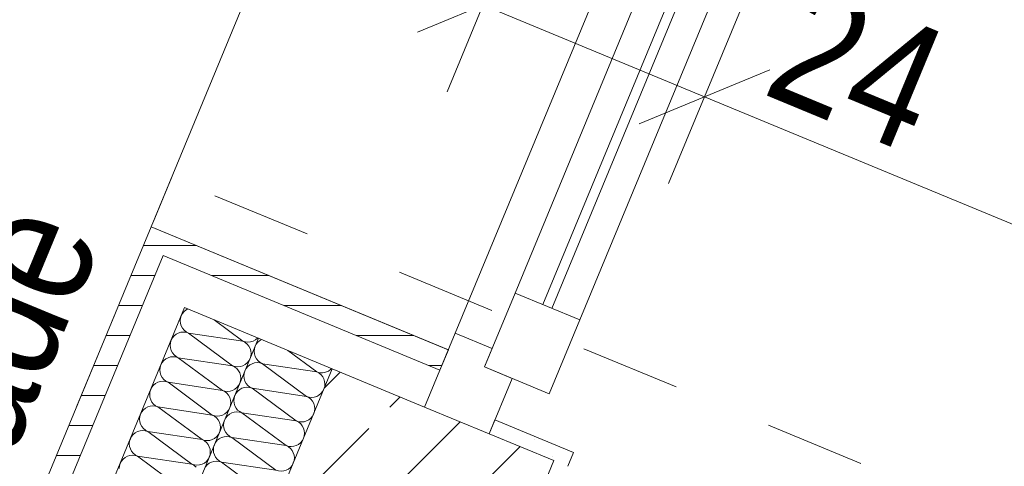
# Model space of a CAD drawing. Header units: metres. Extents: x -79 to 740, y -195 to 69.
# Tile 97 of 256: x -3.043 to -2.058, y 5.329 to 5.776. Entities that reach past the tile are written whole.
import ezdxf

# ---------------------------------------------------------------- set-up
doc = ezdxf.new("R2010")
doc.units = ezdxf.units.M
doc.header["$MEASUREMENT"] = 0
doc.linetypes.add('Strichlinie_ eng', pattern=[0.115, 0.075, -0.04])
for name, color, linetype in [('10 Fassade', 7, 'Continuous'), ('30 Dach', 7, 'Continuous'), ('95 Ausführungsplanung Bemaßung', 7, 'Continuous'), ('Neubau_10 Wand außen', 7, 'Continuous'), ('Neubau_30 Dach', 7, 'Continuous'), ('Neubau_95 Ausführungsplanung Bemaßung', 7, 'Continuous')]:
    doc.layers.add(name, color=color, linetype=linetype)
doc.styles.add('ERSTELLTER_STIL_2', font='ARIALN.TTF')
doc.dimstyles.new('ERSTELLTER_STIL__4', dxfattribs={"dimtxt": 0.125, "dimasz": 0.095143, "dimexe": 0.18, "dimexo": 0.0625, "dimgap": 0, "dimtad": 1, "dimzin": 0, "dimdsep": 46, "dimtxsty": 'ERSTELLTER_STIL_2', "dimblk": 'ARROWHEAD_6', "dimblk1": 'ARROWHEAD_6', "dimblk2": 'ARROWHEAD_6', "dimcen": 0.09, "dimse1": 1, "dimse2": 1, "dimclrd": 7, "dimclre": 7, "dimclrt": 7, "dimazin": 0, "dimtfac": 1, "dimtdec": 4, "dimtmove": 0, "dimatfit": 3, "dimfxl": 1, "dimtolj": 1, "dimtzin": 0, "dimarcsym": 0})
doc.dimstyles.new('ERSTELLTER_STIL__8', dxfattribs={"dimtxt": 0.125, "dimasz": 0.091787, "dimexe": 0.18, "dimexo": 0.04, "dimgap": 0, "dimtad": 1, "dimtih": 1, "dimtoh": 1, "dimzin": 0, "dimdsep": 46, "dimtxsty": 'ERSTELLTER_STIL_2', "dimblk": 'ARROWHEAD_5', "dimblk1": 'ARROWHEAD_5', "dimblk2": 'ARROWHEAD_5', "dimcen": 0.09, "dimclrd": 7, "dimclre": 7, "dimclrt": 7, "dimazin": 0, "dimtfac": 1, "dimtdec": 4, "dimtmove": 2, "dimatfit": 3, "dimfxl": 1, "dimtolj": 1, "dimtzin": 0, "dimarcsym": 0})
doc.dimstyles.new('ERSTELLTER_STIL__9', dxfattribs={"dimtxt": 0.175, "dimasz": 0.095143, "dimexe": 0.18, "dimexo": 0.0625, "dimgap": 0, "dimtad": 1, "dimzin": 0, "dimdsep": 46, "dimtxsty": 'ERSTELLTER_STIL_2', "dimblk": 'ARROWHEAD_6', "dimblk1": 'ARROWHEAD_6', "dimblk2": 'ARROWHEAD_6', "dimcen": 0.09, "dimse1": 1, "dimse2": 1, "dimclrd": 7, "dimclre": 7, "dimclrt": 7, "dimazin": 0, "dimtfac": 1, "dimtdec": 4, "dimtmove": 0, "dimatfit": 3, "dimfxl": 1, "dimtolj": 1, "dimtzin": 0, "dimarcsym": 0})
pattern_1 = [(0, (0, 0), (0, 0.03), [])]
pattern_2 = [(45, (0, 0), (-0.01767767, 0.01767767), [0, -0.025])]

# ---------------------------------------------------------------- blocks, each defined once
blk = doc.blocks.new('*X100')
at = {"layer": 'Neubau_10 Wand außen', "color": 8, "linetype": 'Continuous', "lineweight": 9}
for p, q in [((-2.88154, 5.47985), (-2.8823, 5.47734)), ((-2.88031, 5.48215), (-2.88154, 5.47985)), ((-2.87865, 5.48417), (-2.88031, 5.48215)), ((-2.87663, 5.48583), (-2.87865, 5.48417)), ((-2.87515, 5.48662), (-2.87663, 5.48583)), ((-2.8823, 5.47734), (-2.88255, 5.47474)), ((-2.88255, 5.47474), (-2.8823, 5.47214)), ((-2.8823, 5.47214), (-2.88154, 5.46964)), ((-2.84878, 5.4757), (-2.81995, 5.45433)), ((-2.88683, 5.46119), (-2.88885, 5.45953)), ((-2.88453, 5.46242), (-2.88683, 5.46119)), ((-2.88203, 5.46318), (-2.88453, 5.46242)), ((-2.87942, 5.46344), (-2.88203, 5.46318)), ((-2.88154, 5.46964), (-2.88031, 5.46734)), ((-2.88031, 5.46734), (-2.87865, 5.46531)), ((-2.87682, 5.46318), (-2.87942, 5.46344)), ((-2.87865, 5.46531), (-2.87663, 5.46366)), ((-2.87432, 5.46242), (-2.87682, 5.46318)), ((-2.87663, 5.46366), (-2.87432, 5.46242)), ((-2.87432, 5.46242), (-2.81995, 5.45433)), ((-2.87432, 5.46242), (-2.83015, 5.4297)), ((-2.8925, 5.45271), (-2.89276, 5.45011)), ((-2.89276, 5.45011), (-2.8925, 5.4475)), ((-2.89174, 5.45521), (-2.8925, 5.45271)), ((-2.89051, 5.45751), (-2.89174, 5.45521)), ((-2.88885, 5.45953), (-2.89051, 5.45751)), ((-2.81995, 5.45433), (-2.81744, 5.45357)), ((-2.81764, 5.4531), (-2.81995, 5.45433)), ((-2.81562, 5.45144), (-2.81764, 5.4531)), ((-2.81744, 5.45357), (-2.81484, 5.45332)), ((-2.81396, 5.44942), (-2.81562, 5.45144)), ((-2.81484, 5.45332), (-2.81224, 5.45357)), ((-2.81224, 5.45357), (-2.80974, 5.45433)), ((-2.80974, 5.45433), (-2.80744, 5.45557)), ((-2.80744, 5.45557), (-2.80542, 5.45722)), ((-2.80542, 5.45722), (-2.8051, 5.4576)), ((-2.8925, 5.4475), (-2.89174, 5.445)), ((-2.89174, 5.445), (-2.89051, 5.4427)), ((-2.89051, 5.4427), (-2.88885, 5.44068)), ((-2.88885, 5.44068), (-2.88683, 5.43902)), ((-2.81273, 5.44712), (-2.81396, 5.44942)), ((-2.81197, 5.44462), (-2.81273, 5.44712)), ((-2.81171, 5.44201), (-2.81197, 5.44462)), ((-2.81197, 5.43941), (-2.81171, 5.44201)), ((-2.90195, 5.43057), (-2.90271, 5.42807)), ((-2.90072, 5.43288), (-2.90195, 5.43057)), ((-2.89906, 5.4349), (-2.90072, 5.43288)), ((-2.89704, 5.43656), (-2.89906, 5.4349)), ((-2.89473, 5.43779), (-2.89704, 5.43656)), ((-2.89223, 5.43855), (-2.89473, 5.43779)), ((-2.88963, 5.4388), (-2.89223, 5.43855)), ((-2.88703, 5.43855), (-2.88963, 5.4388)), ((-2.88453, 5.43779), (-2.88703, 5.43855)), ((-2.88683, 5.43902), (-2.88453, 5.43779)), ((-2.88453, 5.43779), (-2.84036, 5.40506)), ((-2.88453, 5.43779), (-2.83015, 5.4297)), ((-2.81995, 5.4297), (-2.81764, 5.43093)), ((-2.81764, 5.43093), (-2.81562, 5.43259)), ((-2.81562, 5.43259), (-2.81396, 5.43461)), ((-2.81396, 5.43461), (-2.81273, 5.43691)), ((-2.81273, 5.43691), (-2.81197, 5.43941)), ((-2.90271, 5.42807), (-2.90296, 5.42547)), ((-2.90296, 5.42547), (-2.90271, 5.42287)), ((-2.90271, 5.42287), (-2.90195, 5.42037)), ((-2.83015, 5.4297), (-2.82765, 5.42894)), ((-2.82785, 5.42846), (-2.83015, 5.4297)), ((-2.82583, 5.42681), (-2.82785, 5.42846)), ((-2.82765, 5.42894), (-2.82505, 5.42868)), ((-2.82417, 5.42479), (-2.82583, 5.42681)), ((-2.82505, 5.42868), (-2.82245, 5.42894)), ((-2.82293, 5.42248), (-2.82417, 5.42479)), ((-2.82218, 5.41998), (-2.82293, 5.42248)), ((-2.82245, 5.42894), (-2.81995, 5.4297)), ((-2.90724, 5.41192), (-2.90926, 5.41026)), ((-2.90494, 5.41315), (-2.90724, 5.41192)), ((-2.90244, 5.41391), (-2.90494, 5.41315)), ((-2.89983, 5.41417), (-2.90244, 5.41391)), ((-2.90195, 5.42037), (-2.90072, 5.41806)), ((-2.90072, 5.41806), (-2.89906, 5.41604)), ((-2.89723, 5.41391), (-2.89983, 5.41417)), ((-2.89906, 5.41604), (-2.89704, 5.41438)), ((-2.89473, 5.41315), (-2.89723, 5.41391)), ((-2.89704, 5.41438), (-2.89473, 5.41315)), ((-2.89473, 5.41315), (-2.84036, 5.40506)), ((-2.89473, 5.41315), (-2.85056, 5.38042)), ((-2.82417, 5.40997), (-2.82293, 5.41228)), ((-2.82293, 5.41228), (-2.82218, 5.41478)), ((-2.82192, 5.41738), (-2.82218, 5.41998)), ((-2.82218, 5.41478), (-2.82192, 5.41738)), ((-2.91291, 5.40343), (-2.91317, 5.40083)), ((-2.91317, 5.40083), (-2.91291, 5.39823)), ((-2.91215, 5.40593), (-2.91291, 5.40343)), ((-2.91092, 5.40824), (-2.91215, 5.40593)), ((-2.90926, 5.41026), (-2.91092, 5.40824)), ((-2.84036, 5.40506), (-2.83785, 5.4043)), ((-2.83805, 5.40383), (-2.84036, 5.40506)), ((-2.83603, 5.40217), (-2.83805, 5.40383)), ((-2.83785, 5.4043), (-2.83525, 5.40404)), ((-2.83437, 5.40015), (-2.83603, 5.40217)), ((-2.83525, 5.40404), (-2.83265, 5.4043)), ((-2.83265, 5.4043), (-2.83015, 5.40506)), ((-2.83015, 5.40506), (-2.82785, 5.40629)), ((-2.82785, 5.40629), (-2.82583, 5.40795)), ((-2.82583, 5.40795), (-2.82417, 5.40997)), ((-2.91291, 5.39823), (-2.91215, 5.39573)), ((-2.91215, 5.39573), (-2.91092, 5.39342)), ((-2.91092, 5.39342), (-2.90926, 5.3914)), ((-2.90926, 5.3914), (-2.90724, 5.38975)), ((-2.83314, 5.39784), (-2.83437, 5.40015)), ((-2.83238, 5.39534), (-2.83314, 5.39784)), ((-2.83212, 5.39274), (-2.83238, 5.39534)), ((-2.83238, 5.39014), (-2.83212, 5.39274)), ((-2.92236, 5.3813), (-2.92312, 5.3788)), ((-2.92113, 5.3836), (-2.92236, 5.3813)), ((-2.91947, 5.38562), (-2.92113, 5.3836)), ((-2.91745, 5.38728), (-2.91947, 5.38562)), ((-2.91514, 5.38851), (-2.91745, 5.38728)), ((-2.91264, 5.38927), (-2.91514, 5.38851)), ((-2.91004, 5.38953), (-2.91264, 5.38927)), ((-2.90744, 5.38927), (-2.91004, 5.38953)), ((-2.90494, 5.38851), (-2.90744, 5.38927)), ((-2.90724, 5.38975), (-2.90494, 5.38851)), ((-2.90494, 5.38851), (-2.85056, 5.38042)), ((-2.90494, 5.38851), (-2.86077, 5.35579)), ((-2.84036, 5.38042), (-2.83805, 5.38165)), ((-2.83805, 5.38165), (-2.83603, 5.38331)), ((-2.83603, 5.38331), (-2.83437, 5.38533)), ((-2.83437, 5.38533), (-2.83314, 5.38764)), ((-2.83314, 5.38764), (-2.83238, 5.39014)), ((-2.92312, 5.3788), (-2.92337, 5.3762)), ((-2.92337, 5.3762), (-2.92312, 5.37359)), ((-2.92312, 5.37359), (-2.92236, 5.37109)), ((-2.85056, 5.38042), (-2.84806, 5.37966)), ((-2.84826, 5.37919), (-2.85056, 5.38042)), ((-2.84623, 5.37753), (-2.84826, 5.37919)), ((-2.84806, 5.37966), (-2.84546, 5.37941)), ((-2.84458, 5.37551), (-2.84623, 5.37753)), ((-2.84546, 5.37941), (-2.84286, 5.37966)), ((-2.84334, 5.37321), (-2.84458, 5.37551)), ((-2.84259, 5.37071), (-2.84334, 5.37321)), ((-2.84286, 5.37966), (-2.84036, 5.38042)), ((-2.92765, 5.36265), (-2.92967, 5.36099)), ((-2.92535, 5.36388), (-2.92765, 5.36265)), ((-2.92285, 5.36464), (-2.92535, 5.36388)), ((-2.92024, 5.36489), (-2.92285, 5.36464)), ((-2.92236, 5.37109), (-2.92113, 5.36879)), ((-2.92113, 5.36879), (-2.91947, 5.36677)), ((-2.91764, 5.36464), (-2.92024, 5.36489)), ((-2.91947, 5.36677), (-2.91745, 5.36511)), ((-2.91514, 5.36388), (-2.91764, 5.36464)), ((-2.91745, 5.36511), (-2.91514, 5.36388)), ((-2.91514, 5.36388), (-2.87097, 5.33115)), ((-2.91514, 5.36388), (-2.86077, 5.35579)), ((-2.84458, 5.3607), (-2.84334, 5.363)), ((-2.84334, 5.363), (-2.84259, 5.3655)), ((-2.84233, 5.3681), (-2.84259, 5.37071)), ((-2.84259, 5.3655), (-2.84233, 5.3681)), ((-2.93332, 5.35416), (-2.93358, 5.35156)), ((-2.93358, 5.35156), (-2.93332, 5.34896)), ((-2.93256, 5.35666), (-2.93332, 5.35416)), ((-2.93133, 5.35897), (-2.93256, 5.35666)), ((-2.92967, 5.36099), (-2.93133, 5.35897)), ((-2.86077, 5.35579), (-2.85826, 5.35503)), ((-2.85846, 5.35455), (-2.86077, 5.35579)), ((-2.85644, 5.3529), (-2.85846, 5.35455)), ((-2.85826, 5.35503), (-2.85566, 5.35477)), ((-2.85478, 5.35087), (-2.85644, 5.3529)), ((-2.85566, 5.35477), (-2.85306, 5.35503)), ((-2.85306, 5.35503), (-2.85056, 5.35579)), ((-2.85056, 5.35579), (-2.84826, 5.35702)), ((-2.84826, 5.35702), (-2.84623, 5.35868)), ((-2.84623, 5.35868), (-2.84458, 5.3607)), ((-2.93332, 5.34896), (-2.93256, 5.34646)), ((-2.93256, 5.34646), (-2.93133, 5.34415)), ((-2.93133, 5.34415), (-2.92967, 5.34213)), ((-2.92967, 5.34213), (-2.92765, 5.34047)), ((-2.85355, 5.34857), (-2.85478, 5.35087)), ((-2.85279, 5.34607), (-2.85355, 5.34857)), ((-2.85253, 5.34347), (-2.85279, 5.34607)), ((-2.85279, 5.34087), (-2.85253, 5.34347)), ((-2.94277, 5.33202), (-2.94353, 5.32952)), ((-2.94153, 5.33433), (-2.94277, 5.33202)), ((-2.93988, 5.33635), (-2.94153, 5.33433)), ((-2.93786, 5.33801), (-2.93988, 5.33635)), ((-2.93555, 5.33924), (-2.93786, 5.33801)), ((-2.93305, 5.34), (-2.93555, 5.33924)), ((-2.93045, 5.34026), (-2.93305, 5.34)), ((-2.92785, 5.34), (-2.93045, 5.34026)), ((-2.92535, 5.33924), (-2.92785, 5.34)), ((-2.92765, 5.34047), (-2.92535, 5.33924)), ((-2.92535, 5.33924), (-2.87097, 5.33115)), ((-2.92535, 5.33924), (-2.88118, 5.30651)), ((-2.86077, 5.33115), (-2.85846, 5.33238)), ((-2.85846, 5.33238), (-2.85644, 5.33404)), ((-2.85644, 5.33404), (-2.85478, 5.33606)), ((-2.85478, 5.33606), (-2.85355, 5.33836)), ((-2.85355, 5.33836), (-2.85279, 5.34087)), ((-2.94353, 5.32952), (-2.94378, 5.32692)), ((-2.87097, 5.33115), (-2.86847, 5.33039)), ((-2.86867, 5.32992), (-2.87097, 5.33115)), ((-2.86664, 5.32826), (-2.86867, 5.32992)), ((-2.86847, 5.33039), (-2.86587, 5.33013)), ((-2.86587, 5.33013), (-2.86327, 5.33039)), ((-2.86327, 5.33039), (-2.86077, 5.33115))]:
    blk.add_line(p, q, dxfattribs=at)
blk = doc.blocks.new('*X105')
at = {"layer": 'Neubau_10 Wand außen', "color": 8, "linetype": 'Continuous', "lineweight": 9}
for p, q in [((-2.77487, 5.44508), (-2.74604, 5.42372)), ((-2.80041, 5.43181), (-2.74604, 5.42372)), ((-2.80041, 5.43181), (-2.75624, 5.39908)), ((-2.81062, 5.40717), (-2.76645, 5.37444)), ((-2.81062, 5.40717), (-2.75624, 5.39908)), ((-2.82082, 5.38254), (-2.76645, 5.37444)), ((-2.82082, 5.38254), (-2.77665, 5.34981)), ((-2.83103, 5.3579), (-2.77665, 5.34981)), ((-2.83103, 5.3579), (-2.78686, 5.32517)), ((-2.84123, 5.33326), (-2.79706, 5.30053)), ((-2.84123, 5.33326), (-2.78686, 5.32517))]:
    blk.add_line(p, q, dxfattribs=at)
for centre, start, end in [((-2.79531, 5.44413), 116.75091, 157.5), ((-2.79531, 5.44413), 157.5, 247.5), ((-2.80551, 5.41949), 67.5, 157.5), ((-2.80551, 5.41949), 157.5, 247.5), ((-2.74093, 5.43604), 247.5, 317.18069), ((-2.75114, 5.4114), 337.5, 67.5), ((-2.81572, 5.39485), 67.5, 157.5), ((-2.75114, 5.4114), 247.5, 337.5), ((-2.81572, 5.39485), 157.5, 247.5), ((-2.76134, 5.38676), 337.5, 67.5), ((-2.82592, 5.37022), 67.5, 157.5), ((-2.76134, 5.38676), 247.5, 337.5), ((-2.82592, 5.37022), 157.5, 247.5), ((-2.77155, 5.36213), 337.5, 67.5), ((-2.83613, 5.34558), 67.5, 157.5), ((-2.77155, 5.36213), 247.5, 337.5), ((-2.83613, 5.34558), 157.5, 247.5), ((-2.78175, 5.33749), 337.5, 67.5), ((-2.84633, 5.32094), 67.5, 157.5), ((-2.78175, 5.33749), 247.5, 337.5)]:
    blk.add_arc(centre, 0.01333, start, end, dxfattribs=at)
blk = doc.blocks.new('4 Flügelfenster 1+2+1 27')
at = {"layer": 'Neubau_10 Wand außen', "color": 7, "linetype": 'Continuous', "lineweight": 13}
for p, q in [((-2.005, 0.085), (-1.99, 0.085)), ((-1.99, 0), (-1.99, 0.085)), ((-1.945, -0.03), (-1.945, 0.04)), ((-1.945, 0.04), (-1.865, 0.04)), ((-1.865, 0.04), (-1.865, -0.03)), ((-1.865, 0.01), (-1.0675, 0.01)), ((-2.005, 0), (-1.945, 0)), ((-2.005, -0.07), (-2.005, 0)), ((-2.005, -0.07), (-2.005, 0)), ((-1.945, 0), (-1.945, -0.03)), ((-1.0675, 0), (-1.865, 0)), ((-1.945, -0.03), (-1.925, -0.03)), ((-1.865, -0.03), (-1.945, -0.03)), ((-1.925, -0.03), (-1.925, -0.07)), ((-1.925, -0.07), (-2.005, -0.07)), ((-1.943, -0.07), (-1.943, -0.392)), ((-2.005, -0.392), (-1.943, -0.392))]:
    blk.add_line(p, q, dxfattribs=at)
at = {"layer": 'Neubau_10 Wand außen', "color": 7, "linetype": 'Continuous', "lineweight": 9}
for p, q in [((-1.865, 0.04), (-1.0675, 0.04)), ((-1.0675, -0.03), (-1.865, -0.03)), ((-1.0075, -0.07), (-1.925, -0.07)), ((-1.943, -0.392), (1.943, -0.392))]:
    blk.add_line(p, q, dxfattribs=at)
blk = doc.blocks.new('*D400')
at = {"layer": '95 Ausführungsplanung Bemaßung', "color": 7, "linetype": 'Continuous', "lineweight": 9}
for p, q in [((1.47808, 13.5022), (1.42388, 13.63305)), ((1.45098, 13.56763), (1.47972, 13.63702)), ((1.53772, 13.5317), (1.36423, 13.60356)), ((-2.18697, 4.78485), (1.45098, 13.56763)), ((-2.21407, 4.85027), (-2.15987, 4.71942)), ((-2.10023, 4.74892), (-2.27371, 4.82078)), ((-2.21572, 4.71545), (-2.18697, 4.78485))]:
    blk.add_line(p, q, dxfattribs=at)
at = {"layer": '95 Ausführungsplanung Bemaßung', "color": 7, "lineweight": 9, "insert": (-0.42829, 9.02002), "char_height": 0.125, "attachment_point": 7, "rotation": 67.5, "style": 'ERSTELLTER_STIL_2'}
blk.add_mtext('\\A1;{\\pql;\\fArial Narrow|b0|i0|c0|p0;\\W1.000000;9,50\\fArial Narrow|b0|i0|c0|p0;\\W1.000000;\\A1{\\H.66x;\\S5^  ;}}', dxfattribs=at)
blk = doc.blocks.new('ARROWHEAD_6')
at = {"color": 0, "linetype": 'Continuous', "lineweight": 0}
for p, q in [((-0.5, -0.5), (0.5, 0.5)), ((0, 0), (-1, 0))]:
    blk.add_line(p, q, dxfattribs=at)
blk = doc.blocks.new('*D697')
at = {"layer": '95 Ausführungsplanung Bemaßung', "color": 7, "linetype": 'Continuous', "lineweight": 9}
for p, q in [((-1.35914, 15.06575), (-0.28907, 17.64914)), ((-1.38624, 15.13117), (-1.33204, 15.00032)), ((-1.2724, 15.02982), (-1.44589, 15.10168)), ((-5.29202, 5.57093), (-1.35914, 15.06575)), ((-5.31912, 5.63636), (-5.26492, 5.50551))]:
    blk.add_line(p, q, dxfattribs=at)
at = {"layer": '95 Ausführungsplanung Bemaßung', "color": 7, "lineweight": 9, "insert": (-3.43155, 10.04759), "char_height": 0.175, "attachment_point": 7, "rotation": 67.5, "style": 'ERSTELLTER_STIL_2'}
blk.add_mtext('\\A1;{\\pql;\\fArial Narrow|b0|i0|c0|p0;\\W1.000000;10,27\\fArial Narrow|b0|i0|c0|p0;\\W1.000000;\\A1{\\H.66x;\\S5^  ;}}', dxfattribs=at)
blk = doc.blocks.new('*D701')
at = {"layer": '95 Ausführungsplanung Bemaßung', "color": 7, "linetype": 'Continuous', "lineweight": 9}
for p, q in [((-8.81168, -3.97153), (-4.92247, 5.41786)), ((-8.83878, -3.9061), (-8.78458, -4.03695)), ((-8.72494, -4.00746), (-8.89843, -3.9356)), ((-8.90353, -4.19326), (-8.81168, -3.97153)), ((-8.93063, -4.12783), (-8.87643, -4.25868))]:
    blk.add_line(p, q, dxfattribs=at)
blk = doc.blocks.new('*D702')
at = {"layer": '95 Ausführungsplanung Bemaßung', "color": 7, "linetype": 'Continuous', "lineweight": 9}
for p, q in [((-4.92247, 5.41786), (-4.83751, 5.62296)), ((-4.94957, 5.48329), (-4.89537, 5.35244)), ((-8.81168, -3.97153), (-4.92247, 5.41786)), ((-8.83878, -3.9061), (-8.78458, -4.03695))]:
    blk.add_line(p, q, dxfattribs=at)
at = {"layer": '95 Ausführungsplanung Bemaßung', "color": 7, "lineweight": 9, "char_height": 0.175, "attachment_point": 7, "rotation": 67.5, "style": 'ERSTELLTER_STIL_2'}
for s, insert in [('\\A1;{\\pql;\\fArial Narrow|b0|i0|c0|p0;\\W1.000000;22}', (-5.06021, 5.1768)), ('\\A1;{\\pql;\\fArial Narrow|b0|i0|c0|p0;\\W1.000000;10,16\\fArial Narrow|b0|i0|c0|p0;\\W1.000000;\\A1{\\H.66x;\\S5^  ;}}', (-6.97304, 0.45241)), ('\\A1;{\\pql;\\fArial Narrow|b0|i0|c0|p0;\\W1.000000;24}', (-8.82485, -3.91187))]:
    blk.add_mtext(s, dxfattribs=dict(at, insert=insert))
blk = doc.blocks.new('*D703')
at = {"layer": '95 Ausführungsplanung Bemaßung', "color": 7, "linetype": 'Continuous', "lineweight": 9}
for p, q in [((-4.83751, 5.62296), (-4.74567, 5.84469)), ((-4.86461, 5.68839), (-4.81041, 5.55754)), ((-4.75077, 5.58703), (-4.92426, 5.65889)), ((-4.92247, 5.41786), (-4.83751, 5.62296)), ((-4.94957, 5.48329), (-4.89537, 5.35244)), ((-4.83573, 5.38193), (-5.00921, 5.45379)), ((-8.81168, -3.97153), (-4.92247, 5.41786))]:
    blk.add_line(p, q, dxfattribs=at)
blk = doc.blocks.new('*D704')
at = {"layer": '95 Ausführungsplanung Bemaßung', "color": 7, "linetype": 'Continuous', "lineweight": 9}
for p, q in [((-4.77277, 5.91012), (-4.71857, 5.77927)), ((-4.83751, 5.62296), (-4.74567, 5.84469)), ((-4.86461, 5.68839), (-4.81041, 5.55754)), ((-4.75077, 5.58703), (-4.92426, 5.65889))]:
    blk.add_line(p, q, dxfattribs=at)
blk = doc.blocks.new('*D705')
at = {"layer": '95 Ausführungsplanung Bemaßung', "color": 7, "linetype": 'Continuous', "lineweight": 9}
for p, q in [((-1.04636, 14.77563), (-0.98959, 14.91268)), ((-1.07346, 14.84106), (-1.01925, 14.7102)), ((-4.74567, 5.84469), (-1.04636, 14.77563)), ((-4.77277, 5.91012), (-4.71857, 5.77927)), ((-4.65893, 5.80876), (-4.83241, 5.88062)), ((-4.83751, 5.62296), (-4.74567, 5.84469))]:
    blk.add_line(p, q, dxfattribs=at)
at = {"layer": '95 Ausführungsplanung Bemaßung', "color": 7, "lineweight": 9, "char_height": 0.175, "attachment_point": 7, "rotation": 67.5, "style": 'ERSTELLTER_STIL_2'}
for s, insert in [('\\A1;{\\pql;\\fArial Narrow|b0|i0|c0|p0;\\W1.000000;15}', (-1.18409, 14.53457)), ('\\A1;{\\pql;\\fArial Narrow|b0|i0|c0|p0;\\W1.000000;9,66\\fArial Narrow|b0|i0|c0|p0;\\W1.000000;\\A1{\\H.66x;\\S5^  ;}}', (-2.98042, 10.09146)), ('\\A1;{\\pql;\\fArial Narrow|b0|i0|c0|p0;\\W1.000000;24}', (-4.75884, 5.90435))]:
    blk.add_mtext(s, dxfattribs=dict(at, insert=insert))
blk = doc.blocks.new('*D717')
at = {"layer": '95 Ausführungsplanung Bemaßung', "color": 7, "linetype": 'Continuous', "lineweight": 9}
for p, q in [((-4.55292, 5.26479), (-4.37612, 5.69162)), ((-4.58002, 5.33021), (-4.52582, 5.19936)), ((-4.46617, 5.22886), (-4.63966, 5.30072)), ((-5.52034, 2.92922), (-4.55292, 5.26479)), ((-5.54744, 2.99465), (-5.49324, 2.86379)), ((-5.4336, 2.89329), (-5.60709, 2.96515)), ((-7.43759, -1.69942), (-5.52034, 2.92922))]:
    blk.add_line(p, q, dxfattribs=at)
at = {"layer": '95 Ausführungsplanung Bemaßung', "color": 7, "lineweight": 9, "insert": (-5.14442, 3.92823), "char_height": 0.175, "attachment_point": 7, "rotation": 67.5, "style": 'ERSTELLTER_STIL_2'}
blk.add_mtext('\\A1;{\\pql;\\fArial Narrow|b0|i0|c0|p0;\\W1.000000;2,53}', dxfattribs=at)
blk = doc.blocks.new('*D718')
at = {"layer": '95 Ausführungsplanung Bemaßung', "color": 7, "linetype": 'Continuous', "lineweight": 9}
for p, q in [((-4.37612, 5.69162), (-4.22879, 6.04731)), ((-4.40322, 5.75705), (-4.34902, 5.62619)), ((-4.28938, 5.65569), (-4.46286, 5.72755)), ((-4.55292, 5.26479), (-4.37612, 5.69162)), ((-4.58002, 5.33021), (-4.52582, 5.19936)), ((-4.46617, 5.22886), (-4.63966, 5.30072))]:
    blk.add_line(p, q, dxfattribs=at)
at = {"layer": '95 Ausführungsplanung Bemaßung', "color": 7, "lineweight": 9, "insert": (-4.53997, 5.3875), "char_height": 0.175, "attachment_point": 7, "rotation": 67.5, "style": 'ERSTELLTER_STIL_2'}
blk.add_mtext('\\A1;{\\pql;\\fArial Narrow|b0|i0|c0|p0;\\W1.000000;46}', dxfattribs=at)
blk = doc.blocks.new('*D719')
at = {"layer": '95 Ausführungsplanung Bemaßung', "color": 7, "linetype": 'Continuous', "lineweight": 9}
for p, q in [((-4.25589, 6.11274), (-4.20169, 5.98189)), ((-4.37612, 5.69162), (-4.22879, 6.04731)), ((-4.40322, 5.75705), (-4.34902, 5.62619))]:
    blk.add_line(p, q, dxfattribs=at)
blk = doc.blocks.new('*D720')
at = {"layer": '95 Ausführungsplanung Bemaßung', "color": 7, "linetype": 'Continuous', "lineweight": 9}
for p, q in [((-2.72133, 9.8175), (-2.66712, 9.68664)), ((-2.60748, 9.71614), (-2.78097, 9.788)), ((-4.22879, 6.04731), (-2.69423, 9.75207)), ((-4.25589, 6.11274), (-4.20169, 5.98189)), ((-4.14204, 6.01138), (-4.31553, 6.08324)), ((-4.37612, 5.69162), (-4.22879, 6.04731))]:
    blk.add_line(p, q, dxfattribs=at)
at = {"layer": '95 Ausführungsplanung Bemaßung', "color": 7, "lineweight": 9, "char_height": 0.175, "attachment_point": 7, "rotation": 67.5, "style": 'ERSTELLTER_STIL_2'}
for s, insert in [('\\A1;{\\pql;\\fArial Narrow|b0|i0|c0|p0;\\W1.000000;4,01}', (-3.5693, 7.73092)), ('\\A1;{\\pql;\\fArial Narrow|b0|i0|c0|p0;\\W1.000000;2,26}', (-3.34295, 7.63716)), ('\\A1;{\\pql;\\fArial Narrow|b0|i0|c0|p0;\\W1.000000;38\\fArial Narrow|b0|i0|c0|p0;\\W1.000000;\\A1{\\H.66x;\\S5^  ;}}', (-4.23388, 6.10362))]:
    blk.add_mtext(s, dxfattribs=dict(at, insert=insert))
blk = doc.blocks.new('*D760')
at = {"layer": '95 Ausführungsplanung Bemaßung', "color": 7, "linetype": 'Continuous', "lineweight": 9}
for p, q in [((-3.6738, 3.72917), (-3.60194, 3.90266)), ((-3.70726, 3.84466), (-3.63787, 3.81592)), ((-3.57244, 3.84302), (-3.70329, 3.78882)), ((-3.63787, 3.81592), (-3.43277, 3.73096)), ((-3.4687, 3.64422), (-3.39684, 3.81771)), ((-3.36734, 3.75806), (-3.49819, 3.70386)), ((-3.43277, 3.73096), (-3.21103, 3.63912))]:
    blk.add_line(p, q, dxfattribs=at)
at = {"layer": '95 Ausführungsplanung Bemaßung', "color": 7, "lineweight": 9, "insert": (-3.82327, 3.91978), "char_height": 0.125, "attachment_point": 7, "rotation": 337.5, "style": 'ERSTELLTER_STIL_2'}
blk.add_mtext('\\A1;{\\pql;\\fArial Narrow|b0|i0|c0|p0;\\W1.000000;22}', dxfattribs=at)
blk = doc.blocks.new('*D761')
at = {"layer": '95 Ausführungsplanung Bemaßung', "color": 7, "linetype": 'Continuous', "lineweight": 9}
for p, q in [((-3.36734, 3.75806), (-3.49819, 3.70386)), ((-3.43277, 3.73096), (-3.21103, 3.63912)), ((-3.24697, 3.55237), (-3.1751, 3.72586)), ((-3.14561, 3.66622), (-3.27646, 3.61202)), ((-3.21103, 3.63912), (-2.04695, 3.15694))]:
    blk.add_line(p, q, dxfattribs=at)
blk = doc.blocks.new('*D762')
at = {"layer": '95 Ausführungsplanung Bemaßung', "color": 7, "linetype": 'Continuous', "lineweight": 9}
for p, q in [((-3.14561, 3.66622), (-3.27646, 3.61202)), ((-3.21103, 3.63912), (-2.04695, 3.15694)), ((-2.08288, 3.07019), (-2.01102, 3.24368)), ((-1.98152, 3.18404), (-2.11237, 3.12984)), ((-2.04695, 3.15694), (-1.82522, 3.06509))]:
    blk.add_line(p, q, dxfattribs=at)
at = {"layer": '95 Ausführungsplanung Bemaßung', "color": 7, "lineweight": 9, "char_height": 0.125, "attachment_point": 7, "rotation": 337.5, "style": 'ERSTELLTER_STIL_2'}
for s, insert in [('\\A1;{\\pql;\\fArial Narrow|b0|i0|c0|p0;\\W1.000000;24}', (-3.1552, 3.64305)), ('\\A1;{\\pql;\\fArial Narrow|b0|i0|c0|p0;\\W1.000000;1,26}', (-2.74954, 3.47502)), ('\\A1;{\\pql;\\fArial Narrow|b0|i0|c0|p0;\\W1.000000;24}', (-2.23235, 3.26079))]:
    blk.add_mtext(s, dxfattribs=dict(at, insert=insert))
blk = doc.blocks.new('*D772')
at = {"layer": '95 Ausführungsplanung Bemaßung', "color": 7, "linetype": 'Continuous', "lineweight": 9}
for p, q in [((2.78623, 26.11882), (2.81498, 26.18822)), ((2.81333, 26.0534), (2.75913, 26.18425)), ((2.87298, 26.08289), (2.69949, 26.15475)), ((-9.73715, -4.11531), (2.78623, 26.11882)), ((-9.76425, -4.04988), (-9.71005, -4.18074)), ((-9.65041, -4.15124), (-9.8239, -4.07938)), ((-9.7659, -4.1847), (-9.73715, -4.11531))]:
    blk.add_line(p, q, dxfattribs=at)
at = {"layer": '95 Ausführungsplanung Bemaßung', "color": 7, "lineweight": 9, "insert": (-3.58142, 10.731), "char_height": 0.175, "attachment_point": 7, "rotation": 67.5, "style": 'ERSTELLTER_STIL_2'}
blk.add_mtext('\\A1;{\\pql;\\fArial Narrow|b0|i0|c0|p0;\\W1.000000;32,72\\fArial Narrow|b0|i0|c0|p0;\\W1.000000;\\A1{\\H.66x;\\S5^  ;}}', dxfattribs=at)
blk = doc.blocks.new('*D828')
at = {"layer": '95 Ausführungsplanung Bemaßung', "color": 7, "linetype": 'Continuous', "lineweight": 9}
for p, q in [((3.65664, 3.20769), (-2.35782, 5.69896)), ((3.69257, 3.29444), (3.62071, 3.12095)), ((3.59121, 3.18059), (3.72206, 3.23479)), ((3.87837, 3.11585), (3.65664, 3.20769)), ((3.9143, 3.20259), (3.84244, 3.0291)), ((3.81294, 3.08875), (3.94379, 3.14295)), ((7.23667, 1.72479), (3.87837, 3.11585))]:
    blk.add_line(p, q, dxfattribs=at)
blk = doc.blocks.new('*D829')
at = {"layer": '95 Ausführungsplanung Bemaßung', "color": 7, "linetype": 'Continuous', "lineweight": 9}
for p, q in [((-2.42325, 5.67186), (-2.29239, 5.72606)), ((3.65664, 3.20769), (-2.35782, 5.69896)), ((3.59121, 3.18059), (3.72206, 3.23479))]:
    blk.add_line(p, q, dxfattribs=at)
at = {"layer": '95 Ausführungsplanung Bemaßung', "color": 7, "lineweight": 9, "char_height": 0.125, "attachment_point": 7, "rotation": 337.5, "style": 'ERSTELLTER_STIL_2'}
for s, insert in [('\\A1;{\\pql;\\fArial Narrow|b0|i0|c0|p0;\\W1.000000;24}', (-2.30199, 5.7029)), ('\\A1;{\\pql;\\fArial Narrow|b0|i0|c0|p0;\\W1.000000;6,51}', (0.52886, 4.53032))]:
    blk.add_mtext(s, dxfattribs=dict(at, insert=insert))
blk = doc.blocks.new('*D830')
at = {"layer": '95 Ausführungsplanung Bemaßung', "color": 7, "linetype": 'Continuous', "lineweight": 9}
for p, q in [((-2.64498, 5.76371), (-2.51412, 5.81791)), ((-2.35782, 5.69896), (-2.57955, 5.79081)), ((-2.32189, 5.78571), (-2.39375, 5.61222)), ((-2.42325, 5.67186), (-2.29239, 5.72606)), ((3.65664, 3.20769), (-2.35782, 5.69896))]:
    blk.add_line(p, q, dxfattribs=at)
blk = doc.blocks.new('*D831')
at = {"layer": '95 Ausführungsplanung Bemaßung', "color": 7, "linetype": 'Continuous', "lineweight": 9}
for p, q in [((-2.74872, 5.9625), (-2.82058, 5.78902)), ((-2.78465, 5.87576), (-2.85405, 5.90451)), ((-2.71923, 5.90286), (-2.85008, 5.84866)), ((-2.57955, 5.79081), (-2.78465, 5.87576)), ((-2.54362, 5.87755), (-2.61548, 5.70406)), ((-2.64498, 5.76371), (-2.51412, 5.81791)), ((-2.35782, 5.69896), (-2.57955, 5.79081))]:
    blk.add_line(p, q, dxfattribs=at)
at = {"layer": '95 Ausführungsplanung Bemaßung', "color": 7, "lineweight": 9, "insert": (-2.97006, 5.97962), "char_height": 0.125, "attachment_point": 7, "rotation": 337.5, "style": 'ERSTELLTER_STIL_2'}
blk.add_mtext('\\A1;{\\pql;\\fArial Narrow|b0|i0|c0|p0;\\W1.000000;22}', dxfattribs=at)
blk = doc.blocks.new('*D857')
at = {"layer": 'Neubau_95 Ausführungsplanung Bemaßung', "linetype": 'Continuous', "lineweight": 9}
for points in [[(2.09982, 13.7619), (2.07095, 13.66972), (2.12091, 13.66764)], [(0.55417, 12.72913), (0.63319, 12.67357), (0.65038, 12.72053)]]:
    blk.add_hatch(color=7, dxfattribs=at).paths.add_polyline_path(points)
at = {"layer": 'Neubau_95 Ausführungsplanung Bemaßung', "color": 7, "linetype": 'Continuous', "lineweight": 9}
for p, q in [((2.09982, 13.7619), (2.07095, 13.66972)), ((2.09982, 13.7619), (2.12091, 13.66764)), ((2.12091, 13.66764), (2.07095, 13.66972)), ((0.55417, 12.72913), (0.65038, 12.72053)), ((0.55417, 12.72913), (0.63319, 12.67357)), ((0.65038, 12.72053), (0.63319, 12.67357))]:
    blk.add_line(p, q, dxfattribs=at)
blk.add_arc((0.98196, 13.7619), 1.11787, 252.28351, 355.21649, dxfattribs=at)
at = {"layer": 'Neubau_95 Ausführungsplanung Bemaßung', "color": 7, "lineweight": 9, "char_height": 0.125, "attachment_point": 7, "style": 'ERSTELLTER_STIL_2'}
for s, insert in [('\\A1;{\\pql;\\fArial Narrow|b0|i0|c0|p0;\\W1.000000;ca. 112,50°}', (1.26254, 12.67944)), ('\\A1;{\\pql;\\fArial Narrow|b0|i0|c0|p0;\\W1.000000;parallel zum Bestand}', (1.26254, 12.50444))]:
    blk.add_mtext(s, dxfattribs=dict(at, insert=insert))
blk = doc.blocks.new('ARROWHEAD_5')
at = {"linetype": 'Continuous', "lineweight": 0}
blk.add_hatch(color=0, dxfattribs=at).paths.add_polyline_path([(-1, 0.2679), (0, 0), (-1, -0.2679)])
at = {"color": 0, "linetype": 'Continuous', "lineweight": 0}
blk.add_line((0, 0), (-1, 0), dxfattribs=at)

msp = doc.modelspace()

# ---------------------------------------------------------------- hatches: boundary and pattern name
at = {"layer": 'Neubau_10 Wand außen', "linetype": 'Continuous', "lineweight": 9}
h = msp.add_hatch(dxfattribs=at)
h.set_pattern_fill('Holzwerkstoff_Sperrholz__D2', color=8, style=0, pattern_type=2)
h.set_pattern_definition(pattern_1)
h.paths.add_polyline_path([(-2.91176, 5.56889), (-2.93549, 5.51161), (-2.91516, 5.50319), (-2.89986, 5.54015), (-2.62269, 5.42534), (-2.61427, 5.44567)])
h = msp.add_hatch(dxfattribs=at)
h.set_pattern_fill('Holzwerkstoff_Sperrholz__D2', color=8, style=0, pattern_type=2)
h.set_pattern_definition(pattern_1)
h.paths.add_polyline_path([(-3.2512, 4.74941), (-3.23088, 4.74099), (-2.91516, 5.50319), (-2.93549, 5.51161)])
at = {"layer": 'Neubau_10 Wand außen', "linetype": 'Continuous', "lineweight": 0, "true_color": 0x000000}
h = msp.add_hatch(dxfattribs=at)
h.set_pattern_fill('Beton_Stahlbeton_0001', color=18, style=0, pattern_type=2)
h.set_pattern_definition([(45, (0, 0), (-0.0848528, 0.0848528), []), (45, (-0.04243, 0.04243), (-0.0848528, 0.0848528), [0.09, -0.03])])
h.paths.add_polyline_path([(-2.73039, 5.42666), (-2.87772, 5.07096), (-2.65599, 4.97912), (-2.50866, 5.33481), (-2.57333, 5.3616), (-2.638, 5.38839)])
h = msp.add_hatch(dxfattribs=at)
h.set_pattern_fill('Gips_0001', color=18, style=0, pattern_type=2)
h.set_pattern_definition(pattern_2)
h.paths.add_polyline_path([(-2.4948, 5.32907), (-2.48906, 5.34293), (-2.56759, 5.37546), (-2.57333, 5.3616), (-2.50866, 5.33481)])
h = msp.add_hatch(dxfattribs=at)
h.set_pattern_fill('Gips_0001', color=18, style=0, pattern_type=2)
h.set_pattern_definition(pattern_2)
h.paths.add_polyline_path([(-2.50866, 5.33481), (-2.65025, 4.99298), (-2.63639, 4.98724), (-2.4948, 5.32907)])

# ---------------------------------------------------------------- linework, layer by layer
at = {"layer": '30 Dach', "color": 7, "linetype": 'Strichlinie_ eng', "lineweight": 9}
msp.add_line((-7.04283, -4.40439), (-2.89148, 5.61786), dxfattribs=at)
at = {"layer": 'Neubau_10 Wand außen', "color": 7, "linetype": 'Continuous', "lineweight": 13}
for p, q in [((-2.93549, 5.51161), (-2.91176, 5.56889)), ((-2.61427, 5.44567), (-2.91176, 5.56889)), ((-2.91516, 5.50319), (-2.89986, 5.54015)), ((-2.89986, 5.54015), (-2.62269, 5.42534)), ((-2.91516, 5.50319), (-3.21557, 4.77795)), ((-2.87821, 5.48789), (-3.148, 4.83655)), ((-2.87821, 5.48789), (-2.638, 5.38839)), ((-2.8043, 5.45727), (-3.04347, 4.87985)), ((-2.62269, 5.42534), (-2.61427, 5.44567)), ((-2.73039, 5.42666), (-2.87772, 5.07096)), ((-2.638, 5.38839), (-2.62269, 5.42534)), ((-2.638, 5.38839), (-2.57333, 5.3616)), ((-2.57333, 5.3616), (-2.56759, 5.37546)), ((-2.56759, 5.37546), (-2.48906, 5.34293)), ((-2.50866, 5.33481), (-2.57333, 5.3616)), ((-2.4948, 5.32907), (-2.48906, 5.34293)), ((-2.65599, 4.97912), (-2.50866, 5.33481))]:
    msp.add_line(p, q, dxfattribs=at)
at = {"layer": 'Neubau_10 Wand außen', "color": 7, "linetype": 'Continuous', "lineweight": 13, "flags": 128}
msp.add_lwpolyline([(-2.93549, 5.51161), (-3.25962, 4.72909)], dxfattribs=at)
at = {"layer": 'Neubau_30 Dach', "color": 7, "linetype": 'Strichlinie_ eng', "lineweight": 9}
msp.add_line((13.31983, -1.09709), (-2.89148, 5.61786), dxfattribs=at)

# ---------------------------------------------------------------- block references
at = {"layer": 'Neubau_10 Wand außen', "color": 7, "linetype": 'Continuous', "lineweight": 9, "xscale": -1, "rotation": 247.4999999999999}
msp.add_blockref('4 Flügelfenster 1+2+1 27', (-1.80605, 7.21398), dxfattribs=at)
at = {"layer": 'Neubau_10 Wand außen', "color": 7, "lineweight": 9}
for name in ['*X100', '*X105']:
    msp.add_blockref(name, (0, 0), dxfattribs=at)

# ---------------------------------------------------------------- texts
at = {"layer": '10 Fassade', "color": 7, "linetype": 'Continuous', "lineweight": 9, "insert": (-3.26004, 4.82834), "char_height": 0.125, "attachment_point": 7, "rotation": 67.5, "style": 'ERSTELLTER_STIL_2'}
msp.add_mtext('\\A1;{\\pql;\\fArial Narrow|b0|i0|c0|p0;\\W1.000000;Holz\\fArial Narrow|b0|i0|c0|p0;\\W1.000000;fassade}', dxfattribs=at)

# ---------------------------------------------------------------- dimensions: what is measured, and where the dimension line sits
at = {"layer": '95 Ausführungsplanung Bemaßung', "color": 7, "linetype": 'Continuous', "lineweight": 9}
for base, p1, p2, angle, dimstyle, picture, middle, turn in [((2.78623, 26.11882), (-7.3352, -5.11023), (5.18819, 25.1239), 67.5, 'ERSTELLTER_STIL__9', '*D772', (-3.49754, 11.26856), 67.5), ((-1.35914, 15.06575), (-3.25962, 4.72909), (0.67326, 14.2239), 67.5, 'ERSTELLTER_STIL__9', '*D697', (-3.34766, 10.58514), 67.5), ((-1.04636, 14.77563), (-2.07394, 4.73803), (0.8216, 14.0019), 67.5, 'ERSTELLTER_STIL__9', '*D705', (-2.92202, 10.56749), 67.5), ((1.45098, 13.56763), (-2.65599, 4.97912), (0.98196, 13.7619), 67.5, 'ERSTELLTER_STIL__4', '*D400', (-0.38657, 9.36004), 67.5), ((-2.69423, 9.75207), (-2.638, 5.38839), (-1.10344, 9.09315), 67.5, 'ERSTELLTER_STIL__9', '*D720', (-3.56344, 7.97371), 67.5), ((-3.43277, 3.73096), (-3.25962, 4.72909), (-1.07398, 9.42557), 337.5, 'ERSTELLTER_STIL__4', '*D760', (-3.71147, 3.94111), 337.5), ((-3.21103, 3.63912), (-1.07398, 9.42557), (-0.83701, 9.37051), 337.5, 'ERSTELLTER_STIL__4', '*D761', (-3.0434, 3.66439), 337.5), ((-2.78465, 5.87576), (-1.07398, 9.42557), (-3.25962, 4.72909), 157.5, 'ERSTELLTER_STIL__4', '*D831', (-2.85825, 6.00096), 337.5), ((-2.57955, 5.79081), (-0.83701, 9.37051), (-1.07398, 9.42557), 157.5, 'ERSTELLTER_STIL__4', '*D830', (-2.19018, 5.72423), 337.5), ((-2.04695, 3.15694), (-0.83701, 9.37051), (-3.58614, -0.55899), 337.5, 'ERSTELLTER_STIL__4', '*D762', (-2.57612, 3.47084), 337.5), ((-2.35782, 5.69896), (5.6934, 8.12487), (-0.83701, 9.37051), 157.5, 'ERSTELLTER_STIL__4', '*D829', (0.70228, 4.52614), 337.5), ((3.65664, 3.20769), (5.98673, 8.20588), (5.6934, 8.12487), 157.5, 'ERSTELLTER_STIL__4', '*D828', (4.046, 3.14112), 337.5), ((-4.228786, 6.047314), (-2.073944, 4.738028), (-2.637998, 5.388388), 67.5, 'ERSTELLTER_STIL__9', '*D719', (-4.181672, 6.481163), 67.5), ((-4.74567, 5.84469), (-2.27665, 4.56222), (-2.07394, 4.73803), 67.5, 'ERSTELLTER_STIL__9', '*D704', (-4.78872, 6.06088), 67.5), ((-4.37612, 5.69162), (-3.25962, 4.72909), (-2.07394, 4.73803), 67.5, 'ERSTELLTER_STIL__9', '*D718', (-4.56985, 5.54403), 67.5), ((-4.83751, 5.62296), (-3.25962, 4.72909), (-2.27665, 4.56222), 67.5, 'ERSTELLTER_STIL__9', '*D703', (-5.09008, 5.33333), 67.5), ((-4.55292, 5.26479), (-2.49754, 1.67714), (-3.25962, 4.72909), 67.5, 'ERSTELLTER_STIL__9', '*D717', (-5.13856, 4.17102), 67.5), ((-4.92247, 5.41786), (1.13883, -8.09316), (-3.25962, 4.72909), 67.5, 'ERSTELLTER_STIL__9', '*D702', (-6.88916, 0.98997), 67.5), ((-8.81168, -3.97153), (1.04699, -8.31489), (1.13883, -8.09316), 67.5, 'ERSTELLTER_STIL__9', '*D701', (-8.85473, -3.75534), 67.5)]:
    dim = msp.add_linear_dim(base=base, p1=p1, p2=p2, angle=angle, dimstyle=dimstyle, dxfattribs=at)
    dim.commit()
    dim.dimension.update_dxf_attribs({"geometry": picture, "text_midpoint": middle, "dimtype": 160, "text_rotation": turn})
at = {"layer": 'Neubau_95 Ausführungsplanung Bemaßung', "color": 7, "linetype": 'Continuous', "lineweight": 9}
dim = msp.add_angular_dim_3p(base=(1.60301, 12.83243), center=(0.98196, 13.7619), p1=(-2.65599, 4.97912), p2=(4.52955, 13.7619), text='ca. 112,50°^Mparallel zum Bestand', dimstyle='ERSTELLTER_STIL__8', dxfattribs=at)
dim.commit()
dim.dimension.update_dxf_attribs({"geometry": '*D857', "text_midpoint": (2.07015, 12.56694), "dimtype": 165})

doc.saveas('drawing.dxf')
